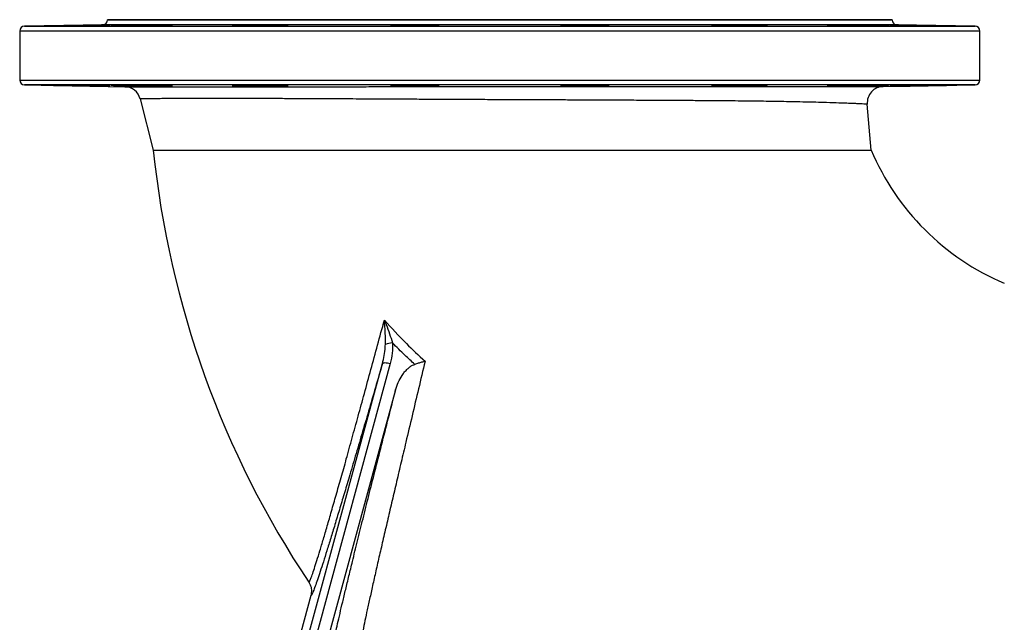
# Model space of a CAD drawing. Header units: millimetres. Extents: x 2731 to 14496, y 2048 to 15393.
# Tile 2 of 13: x 2731 to 5756, y 3898 to 5748. Entities that reach past the tile are written whole.
import ezdxf

# ---------------------------------------------------------------- set-up
doc = ezdxf.new("R2010")
doc.units = ezdxf.units.MM
doc.header["$LTSCALE"] = 5

msp = doc.modelspace()

# ---------------------------------------------------------------- linework, layer by layer
at = {"color": 7, "linetype": 'Continuous', "lineweight": 25}
for p, q in [((3001.2, 5748.2), (3001.2, 5747.7)), ((5411.2, 5748.2), (3001.2, 5748.2)), ((5411.2, 5747.7), (5411.2, 5748.2)), ((2986.5, 5732.7), (2745.9, 5728.5)), ((3082.8, 5731.1), (3082.8, 5729.7)), ((3427.6, 5731.1), (3427.6, 5729.2)), ((3890.9, 5731.1), (3890.9, 5729.4)), ((4010.2, 5730.2), (4010.2, 5731.1)), ((4402.2, 5731.1), (4402.2, 5730.2)), ((4521.5, 5729.4), (4521.5, 5731.1)), ((4984.8, 5729.2), (4984.8, 5731.1)), ((5329.6, 5729.7), (5329.6, 5731.1)), ((5666.5, 5728.5), (5425.9, 5732.7)), ((2731.2, 5713.5), (2731.2, 5563)), ((5681.2, 5563), (5681.2, 5713.5)), ((2745.9, 5548), (3053.8, 5542.6)), ((3082.8, 5546.8), (3082.8, 5545.4)), ((3427.6, 5547.3), (3427.6, 5545.4)), ((3890.9, 5547.1), (3890.9, 5545.4)), ((4010.2, 5545.4), (4010.2, 5546.3)), ((4402.2, 5546.3), (4402.2, 5545.4)), ((4521.5, 5545.4), (4521.5, 5547.1)), ((4984.8, 5545.4), (4984.8, 5547.3)), ((5329.6, 5545.4), (5329.6, 5546.8)), ((5384.2, 5543), (5666.5, 5548)), ((3101.4, 5505), (3141.6, 5348.2)), ((5347.1, 5348.2), (5335.3, 5488.9)), ((3869.9, 4693), (3328.5, 2704.6)), ((3886.2, 4611.5), (3364.8, 2697.5)), ((3625.9, 3980.7), (3278.3, 2704.7))]:
    msp.add_line(p, q, dxfattribs=at)
at = {"color": 8, "linetype": 'Continuous', "lineweight": 25}
for p, q in [((3001.2, 5747.7), (5411.2, 5747.7)), ((2745.9, 5728.5), (4206.2, 5728.5)), ((5425.9, 5732.7), (2986.5, 5732.7)), ((4206.2, 5728.5), (5666.5, 5728.5)), ((4206.2, 5713.5), (2731.2, 5713.5)), ((5681.2, 5713.5), (4206.2, 5713.5)), ((2731.2, 5563), (4206.2, 5563)), ((5666.5, 5548), (2745.9, 5548)), ((4206.2, 5563), (5681.2, 5563))]:
    msp.add_line(p, q, dxfattribs=at)
at = {"color": 7, "linetype": 'Continuous', "lineweight": 25, "flags": 128}
for points in [[(3304.4, 2704.8), (3317.1, 2751.5), (3368, 2938.3), (3571.5, 3685.7), (3845.8, 4693.2)], [(3845.8, 4693.2), (3846.6, 4694.2), (3848.2, 4694.9), (3850.6, 4695.3), (3853.6, 4695.4), (3857.1, 4695.2), (3861.1, 4694.7), (3865.4, 4694), (3869.9, 4693)]]:
    msp.add_lwpolyline(points, dxfattribs=at)
at = {"color": 7, "linetype": 'Continuous', "lineweight": 25}
for centre, radius, start, end in [((2986.2, 5747.7), 15, 271, 0), ((5426.2, 5747.7), 15, 180, 269), ((2746.2, 5713.5), 15, 91, 180), ((5666.2, 5713.5), 15, 0, 89), ((2746.2, 5563), 15, 180, 269), ((3053, 5492.6), 50, 14.3821, 89), ((5385.1, 5493.1), 50, 91, 184.7823), ((5666.2, 5563), 15, 271, 0), ((6056.2, 5648.2), 2930, 185.8767, 213.7219), ((6056.2, 5648.2), 770, 202.9299, 247.0697), ((3878.6, 4694.6), 61.3, 92.1212, 112.9339)]:
    msp.add_arc(centre, radius, start, end, dxfattribs=at)
for points, knots in [([(2932.7, 5731.1), (2928.7, 5731), (2921.6, 5730.8), (2909.4, 5730.6), (2897.7, 5730.4), (2885.6, 5730.2), (2873.3, 5730), (2861.3, 5729.8), (2849.9, 5729.6), (2839.4, 5729.5), (2830.1, 5729.3), (2822.3, 5729.2), (2816.1, 5729.2), (2811.9, 5729.1), (2809.7, 5729.1), (2809.5, 5729.2), (2811.3, 5729.3), (2815.2, 5729.4), (2821.5, 5729.5), (2829.9, 5729.7), (2840, 5729.9), (2850.6, 5730.1), (2862.1, 5730.3), (2874.1, 5730.5), (2886.4, 5730.7), (2898.2, 5730.9), (2905.5, 5731), (2909, 5731.1)], [0, 0, 0, 0, 0.0510703, 0.0903599, 0.129652, 0.1689454, 0.2082402, 0.2475348, 0.2868289, 0.3261186, 0.3654098, 0.4046942, 0.4439794, 0.48326, 0.5225401, 0.5618178, 0.6010956, 0.6403746, 0.679653, 0.7286369, 0.7679293, 0.8072211, 0.8465135, 0.8858068, 0.9250996, 0.9643955, 1, 1, 1, 1]), ([(2909, 5731.1), (2911.1, 5731.1), (2916.3, 5731.2), (2925.4, 5731.4), (2936.2, 5731.6), (2947.2, 5731.8), (2958.1, 5731.9), (2968.6, 5732.1), (2978.4, 5732.3), (2987.1, 5732.4), (2994.7, 5732.5), (3000.7, 5732.6), (3005.2, 5732.6), (3007.9, 5732.6), (3008.8, 5732.6), (3007.8, 5732.6), (3005, 5732.5), (3000.4, 5732.4), (2994.2, 5732.2), (2986.6, 5732.1), (2977.8, 5731.9), (2967.9, 5731.7), (2957.4, 5731.5), (2946.5, 5731.3), (2938.2, 5731.2), (2933.7, 5731.1), (2932.7, 5731.1)], [0, 0, 0, 0, 0.028478, 0.072127, 0.115777, 0.159428, 0.20308, 0.246731, 0.290383, 0.33403, 0.377677, 0.421318, 0.464958, 0.508592, 0.552226, 0.595858, 0.63949, 0.683125, 0.726759, 0.7704, 0.814042, 0.857689, 0.901336, 0.944989, 0.98864, 1, 1, 1, 1]), ([(3150.3, 5731.1), (3147.2, 5731), (3142.3, 5730.8), (3131.8, 5730.5), (3122, 5730.3), (3111, 5730.1), (3099.3, 5729.9), (3087.1, 5729.7), (3074.9, 5729.6), (3062.9, 5729.4), (3051.4, 5729.3), (3040.9, 5729.2), (3031.6, 5729.2), (3023.8, 5729.1), (3017.7, 5729.2), (3013.5, 5729.2), (3011.2, 5729.3), (3011.1, 5729.4), (3012.9, 5729.5), (3016.8, 5729.7), (3023.1, 5729.9), (3031.4, 5730.1), (3041.6, 5730.3), (3052.2, 5730.6), (3063.7, 5730.8), (3074, 5730.9), (3080.4, 5731), (3082.8, 5731.1)], [0, 0, 0, 0, 0.063857, 0.10315, 0.142446, 0.181742, 0.221041, 0.260338, 0.299634, 0.338927, 0.378219, 0.417506, 0.456793, 0.496075, 0.535358, 0.574638, 0.613919, 0.653201, 0.692483, 0.731769, 0.771055, 0.820061, 0.859357, 0.898656, 0.937952, 0.97725, 1, 1, 1, 1]), ([(3082.8, 5731.1), (3085, 5731.1), (3089.5, 5731.3), (3097.9, 5731.4), (3107.4, 5731.6), (3117.7, 5731.8), (3128.5, 5732), (3139.5, 5732.2), (3150.4, 5732.3), (3160.8, 5732.4), (3170.6, 5732.5), (3179.4, 5732.6), (3186.9, 5732.6), (3193, 5732.6), (3197.4, 5732.6), (3200.1, 5732.5), (3201, 5732.4), (3200, 5732.3), (3197.2, 5732.2), (3192.6, 5732), (3186.5, 5731.8), (3178.8, 5731.6), (3170.1, 5731.4), (3160.5, 5731.3), (3153.7, 5731.1), (3150.3, 5731.1)], [0, 0, 0, 0, 0.0427377, 0.086391, 0.1300431, 0.173697, 0.2173503, 0.2610013, 0.304654, 0.3483003, 0.3919482, 0.4355871, 0.4792276, 0.522862, 0.5664964, 0.6101295, 0.6537625, 0.6973991, 0.7410362, 0.7846788, 0.8283223, 0.8719714, 0.9156225, 0.9578107, 1, 1, 1, 1]), ([(3528.7, 5731.1), (3528.4, 5731), (3527.9, 5730.9), (3524.7, 5730.7), (3519.7, 5730.5), (3512.8, 5730.3), (3504.3, 5730.1), (3494.5, 5729.9), (3483.5, 5729.7), (3471.8, 5729.5), (3459.6, 5729.4), (3447.4, 5729.3), (3435.3, 5729.2), (3423.9, 5729.2), (3413.4, 5729.1), (3404.1, 5729.2), (3396.3, 5729.2), (3390.2, 5729.3), (3386, 5729.4), (3383.7, 5729.6), (3383.5, 5729.8), (3385.4, 5729.9), (3389.3, 5730.1), (3395.5, 5730.4), (3403.9, 5730.6), (3414.1, 5730.8), (3422, 5731), (3426.6, 5731.1), (3427.6, 5731.1)], [0, 0, 0, 0, 0.0384072, 0.0768146, 0.1161051, 0.1553953, 0.194688, 0.2339823, 0.2732729, 0.3125649, 0.3518521, 0.3911388, 0.43042, 0.4697008, 0.5089788, 0.5482562, 0.5875323, 0.6268078, 0.6660857, 0.7053635, 0.7446458, 0.7839284, 0.8232162, 0.8625042, 0.9115238, 0.9508142, 0.990104, 1, 1, 1, 1]), ([(3427.6, 5731.1), (3427.6, 5731.1), (3428.5, 5731.1), (3430.9, 5731.3), (3436.5, 5731.5), (3444, 5731.7), (3453.1, 5731.9), (3462.6, 5732.1), (3472.9, 5732.2), (3483.7, 5732.4), (3494.7, 5732.5), (3505.6, 5732.6), (3516, 5732.6), (3525.8, 5732.6), (3534.6, 5732.6), (3542.1, 5732.6), (3548.2, 5732.5), (3552.7, 5732.4), (3555.3, 5732.3), (3556.2, 5732.1), (3555.2, 5731.9), (3552.4, 5731.8), (3547.8, 5731.6), (3540.5, 5731.3), (3533.2, 5731.2), (3528.7, 5731.1)], [0, 0, 0, 0, 0.002527, 0.046183, 0.089837, 0.144307, 0.187964, 0.23162, 0.27528, 0.318937, 0.362591, 0.406242, 0.449889, 0.493535, 0.537178, 0.580819, 0.624459, 0.6681, 0.711745, 0.75539, 0.799041, 0.842693, 0.886351, 0.930009, 1, 1, 1, 1]), ([(4010.2, 5731.1), (4010.6, 5731.1), (4012.4, 5731), (4014.7, 5730.8), (4015.7, 5730.6), (4014.6, 5730.4), (4011.5, 5730.2), (4006.4, 5730), (3999.5, 5729.8), (3991, 5729.6), (3981.1, 5729.5), (3970.2, 5729.3), (3958.5, 5729.2), (3946.3, 5729.2), (3934, 5729.1), (3922, 5729.1), (3910.6, 5729.2), (3900.1, 5729.3), (3890.8, 5729.4), (3883, 5729.5), (3876.8, 5729.6), (3872.6, 5729.8), (3870.3, 5730), (3870.2, 5730.2), (3872, 5730.4), (3875.9, 5730.6), (3881.9, 5730.9), (3887.8, 5731), (3890.9, 5731.1)], [0, 0, 0, 0, 0.01109, 0.050376, 0.089662, 0.128953, 0.168243, 0.207536, 0.246828, 0.286119, 0.32541, 0.364695, 0.40398, 0.443262, 0.482541, 0.521818, 0.561094, 0.600371, 0.639646, 0.678924, 0.718202, 0.757485, 0.796768, 0.836056, 0.875345, 0.914636, 0.953929, 1, 1, 1, 1]), ([(3890.9, 5731.1), (3890.7, 5731.1), (3890, 5731.2), (3889.9, 5731.3), (3891.5, 5731.5), (3895, 5731.7), (3900.6, 5731.9), (3908.1, 5732.1), (3917.2, 5732.3), (3926.7, 5732.4), (3937, 5732.5), (3947.8, 5732.6), (3958.8, 5732.6), (3969.7, 5732.6), (3980.2, 5732.6), (3989.9, 5732.6), (3998.7, 5732.5), (4006.2, 5732.4), (4012.3, 5732.2), (4016.8, 5732.1), (4019.4, 5731.9), (4020.3, 5731.7), (4019.3, 5731.5), (4016.4, 5731.3), (4012.4, 5731.2), (4010.2, 5731.1)], [0, 0, 0, 0, 0.016816, 0.060467, 0.104119, 0.147775, 0.191429, 0.245907, 0.289552, 0.333198, 0.376842, 0.420489, 0.464129, 0.507771, 0.551408, 0.595043, 0.638681, 0.682316, 0.725958, 0.7696, 0.813248, 0.856897, 0.900551, 0.944205, 1, 1, 1, 1]), ([(4402.2, 5731.1), (4400.9, 5731.1), (4397.8, 5731.2), (4394.5, 5731.4), (4392.4, 5731.6), (4392.2, 5731.8), (4393.9, 5732), (4397.4, 5732.1), (4403, 5732.3), (4410.5, 5732.4), (4419.6, 5732.5), (4429.1, 5732.6), (4439.4, 5732.6), (4450.1, 5732.6), (4461.1, 5732.6), (4472, 5732.5), (4482.5, 5732.4), (4492.3, 5732.3), (4501, 5732.2), (4508.6, 5732), (4514.6, 5731.8), (4519.1, 5731.6), (4521.8, 5731.4), (4522.8, 5731.3), (4521.9, 5731.1), (4521.5, 5731.1)], [0, 0, 0, 0, 0.0311371, 0.0747871, 0.1184372, 0.1620913, 0.2057448, 0.2493983, 0.2930511, 0.3475183, 0.3911545, 0.4347898, 0.4784269, 0.522063, 0.5656985, 0.6093321, 0.652967, 0.6966009, 0.740243, 0.783883, 0.8275295, 0.8711773, 0.9148306, 0.9584831, 1, 1, 1, 1]), ([(4521.5, 5731.1), (4523.2, 5731), (4527.6, 5730.9), (4533.4, 5730.8), (4538.4, 5730.6), (4541.4, 5730.3), (4542.4, 5730.1), (4541.3, 5729.9), (4538.2, 5729.7), (4533.1, 5729.6), (4526.2, 5729.4), (4517.7, 5729.3), (4507.9, 5729.2), (4496.9, 5729.2), (4485.2, 5729.1), (4473, 5729.2), (4460.8, 5729.2), (4448.8, 5729.3), (4437.3, 5729.4), (4426.8, 5729.5), (4417.5, 5729.7), (4409.7, 5729.9), (4403.6, 5730.1), (4399.4, 5730.3), (4397.1, 5730.5), (4396.9, 5730.7), (4398.6, 5730.9), (4401.1, 5731), (4402.2, 5731.1)], [0, 0, 0, 0, 0.023965, 0.06325, 0.102535, 0.141825, 0.181115, 0.220406, 0.259697, 0.298986, 0.338274, 0.377557, 0.416841, 0.456119, 0.495397, 0.534671, 0.573947, 0.61322, 0.652494, 0.691771, 0.731049, 0.770331, 0.809614, 0.848902, 0.888189, 0.92748, 0.966771, 1, 1, 1, 1]), ([(4883.7, 5731.1), (4880.7, 5731.1), (4874.9, 5731.3), (4867.9, 5731.5), (4862.3, 5731.6), (4858.6, 5731.8), (4856.5, 5732), (4856.4, 5732.2), (4858, 5732.3), (4861.5, 5732.5), (4867.1, 5732.6), (4874.6, 5732.6), (4883.7, 5732.6), (4893.2, 5732.6), (4903.5, 5732.6), (4914.3, 5732.5), (4925.3, 5732.4), (4936.2, 5732.3), (4946.6, 5732.1), (4956.4, 5731.9), (4965.2, 5731.8), (4972.7, 5731.6), (4978.8, 5731.4), (4982.7, 5731.2), (4984.2, 5731.1), (4984.8, 5731.1)], [0, 0, 0, 0, 0.045487, 0.089138, 0.132789, 0.176444, 0.220098, 0.263752, 0.307405, 0.351052, 0.3947, 0.449144, 0.492778, 0.536414, 0.580046, 0.623682, 0.667318, 0.710955, 0.754595, 0.798238, 0.841887, 0.885535, 0.929189, 0.972842, 1, 1, 1, 1]), ([(4984.8, 5731.1), (4988.3, 5731), (4995.4, 5730.9), (5004.9, 5730.7), (5013.3, 5730.5), (5020.1, 5730.3), (5025.1, 5730.1), (5028.1, 5729.9), (5029.1, 5729.7), (5028, 5729.5), (5024.8, 5729.4), (5019.7, 5729.3), (5012.9, 5729.2), (5004.4, 5729.2), (4994.5, 5729.1), (4983.6, 5729.2), (4971.8, 5729.2), (4959.7, 5729.3), (4947.4, 5729.4), (4935.4, 5729.6), (4924, 5729.8), (4913.5, 5729.9), (4904.2, 5730.1), (4896.4, 5730.4), (4890.2, 5730.6), (4886, 5730.8), (4884.1, 5731), (4883.8, 5731), (4883.7, 5731.1)], [0, 0, 0, 0, 0.036864, 0.076149, 0.115436, 0.154727, 0.194017, 0.233308, 0.272599, 0.311887, 0.351175, 0.390458, 0.429741, 0.469019, 0.508295, 0.547571, 0.586845, 0.62612, 0.665394, 0.704673, 0.743951, 0.783234, 0.822518, 0.861806, 0.901095, 0.940386, 0.979677, 1, 1, 1, 1]), ([(5262.1, 5731.1), (5257.3, 5731.2), (5248.9, 5731.3), (5238.4, 5731.5), (5230, 5731.7), (5223, 5731.9), (5217.5, 5732.1), (5213.8, 5732.2), (5211.7, 5732.4), (5211.6, 5732.5), (5213.2, 5732.6), (5216.7, 5732.6), (5222.3, 5732.6), (5229.9, 5732.6), (5239, 5732.6), (5248.4, 5732.5), (5258.7, 5732.4), (5269.5, 5732.2), (5280.5, 5732.1), (5291.4, 5731.9), (5301.9, 5731.7), (5311.6, 5731.5), (5320.4, 5731.3), (5326.2, 5731.2), (5329, 5731.1), (5329.6, 5731.1)], [0, 0, 0, 0, 0.059837, 0.103492, 0.147147, 0.190804, 0.234461, 0.278116, 0.321771, 0.365421, 0.40907, 0.452713, 0.496356, 0.550776, 0.594418, 0.63806, 0.6817, 0.725342, 0.768987, 0.812634, 0.856287, 0.89994, 0.943597, 0.987254, 1, 1, 1, 1]), ([(5329.6, 5731.1), (5332.9, 5731), (5336.1, 5731), (5342.5, 5730.9), (5345.7, 5730.8), (5355.1, 5730.7), (5361, 5730.5), (5367.9, 5730.4), (5369.3, 5730.4), (5371.9, 5730.3), (5373.2, 5730.3), (5377, 5730.2), (5379.4, 5730.1), (5382.7, 5730.1), (5383.7, 5730), (5385.8, 5730), (5386.8, 5730), (5389.6, 5729.9), (5391.3, 5729.8), (5394.3, 5729.7), (5395.7, 5729.7), (5397.3, 5729.6), (5397.8, 5729.6), (5398.8, 5729.6), (5399.2, 5729.5), (5400.2, 5729.5), (5400.7, 5729.4), (5401.1, 5729.4), (5401.2, 5729.4), (5401.2, 5729.3), (5401.2, 5729.3), (5400.7, 5729.3), (5399.6, 5729.2), (5397, 5729.2), (5396.4, 5729.2), (5395.2, 5729.2), (5394.5, 5729.2), (5392.4, 5729.2), (5390.8, 5729.1), (5388.1, 5729.1), (5387.1, 5729.1), (5385.2, 5729.2), (5384.1, 5729.2), (5380.9, 5729.2), (5378.6, 5729.2), (5373.7, 5729.2), (5371.1, 5729.2), (5367, 5729.3), (5365.6, 5729.3), (5362.8, 5729.3), (5361.4, 5729.3), (5357, 5729.3), (5354, 5729.4), (5349.4, 5729.4), (5347.8, 5729.4), (5344.6, 5729.5), (5343, 5729.5), (5335, 5729.6), (5328.6, 5729.7), (5320.5, 5729.8), (5318.8, 5729.8), (5315.6, 5729.9), (5314, 5729.9), (5309.3, 5730), (5306.2, 5730), (5301.7, 5730.1), (5300.2, 5730.1), (5297.2, 5730.2), (5295.7, 5730.2), (5291.4, 5730.3), (5285.9, 5730.4), (5281, 5730.5), (5277.4, 5730.6), (5276.3, 5730.7), (5274.1, 5730.7), (5273, 5730.7), (5270, 5730.8), (5268.2, 5730.9), (5265.7, 5731), (5264.9, 5731), (5263.4, 5731), (5262.7, 5731.1), (5262.1, 5731.1)], [0, 0, 0, 0, 0.03125, 0.03125, 0.0625, 0.0625, 0.125, 0.125, 0.140625, 0.140625, 0.15625, 0.15625, 0.1875, 0.1875, 0.203125, 0.203125, 0.21875, 0.21875, 0.25, 0.25, 0.28125, 0.28125, 0.296875, 0.296875, 0.3125, 0.3125, 0.34375, 0.34375, 0.359375, 0.359375, 0.375, 0.375, 0.4375, 0.4375, 0.453125, 0.453125, 0.46875, 0.46875, 0.5, 0.5, 0.515625, 0.515625, 0.53125, 0.53125, 0.5625, 0.5625, 0.59375, 0.59375, 0.609375, 0.609375, 0.625, 0.625, 0.65625, 0.65625, 0.671875, 0.671875, 0.6875, 0.6875, 0.75, 0.75, 0.765625, 0.765625, 0.78125, 0.78125, 0.8125, 0.8125, 0.828125, 0.828125, 0.84375, 0.84375, 0.875, 0.90625, 0.90625, 0.921875, 0.921875, 0.9375, 0.9375, 0.96875, 0.96875, 0.984375, 0.984375, 1, 1, 1, 1]), ([(5479.7, 5731.1), (5473.4, 5731.2), (5463.6, 5731.3), (5450.3, 5731.6), (5440, 5731.8), (5430.6, 5732), (5422.3, 5732.1), (5415.3, 5732.3), (5409.8, 5732.4), (5406, 5732.5), (5404, 5732.6), (5403.8, 5732.6), (5405.5, 5732.6), (5409, 5732.6), (5414.6, 5732.6), (5422.1, 5732.5), (5431.2, 5732.3), (5440.7, 5732.2), (5451, 5732), (5461.8, 5731.8), (5472.8, 5731.6), (5483.6, 5731.4), (5494, 5731.3), (5500.2, 5731.1), (5503.4, 5731.1)], [0, 0, 0, 0, 0.074133, 0.117792, 0.161453, 0.205115, 0.248777, 0.292438, 0.336098, 0.379751, 0.423405, 0.467051, 0.510698, 0.55434, 0.597983, 0.652401, 0.696055, 0.739708, 0.783363, 0.827017, 0.870676, 0.914335, 0.957168, 1, 1, 1, 1]), ([(5503.4, 5731.1), (5509.6, 5731), (5519.8, 5730.8), (5534.5, 5730.6), (5546.6, 5730.3), (5558.3, 5730.1), (5569.2, 5729.9), (5579, 5729.7), (5587.4, 5729.6), (5594.2, 5729.4), (5599.1, 5729.3), (5602.1, 5729.2), (5603.1, 5729.2), (5602, 5729.1), (5598.9, 5729.2), (5593.8, 5729.2), (5586.9, 5729.3), (5578.4, 5729.4), (5568.5, 5729.5), (5557.6, 5729.7), (5545.9, 5729.9), (5533.7, 5730.1), (5521.4, 5730.3), (5509.4, 5730.5), (5498.3, 5730.7), (5488.2, 5730.9), (5482.5, 5731), (5479.7, 5731.1)], [0, 0, 0, 0, 0.062615, 0.101908, 0.141201, 0.180496, 0.219792, 0.259088, 0.298384, 0.337674, 0.376966, 0.416251, 0.455537, 0.494818, 0.534099, 0.573379, 0.612658, 0.651939, 0.691219, 0.730504, 0.769789, 0.809078, 0.848368, 0.887662, 0.926957, 0.963478, 1, 1, 1, 1]), ([(2932.7, 5545.4), (2928.7, 5545.5), (2921.6, 5545.6), (2909.4, 5545.8), (2897.7, 5546.1), (2885.6, 5546.3), (2873.3, 5546.5), (2861.3, 5546.7), (2849.9, 5546.8), (2839.4, 5547), (2830.1, 5547.1), (2822.3, 5547.2), (2816.1, 5547.3), (2812, 5547.3), (2809.8, 5547.3), (2809.9, 5547.3), (2809.9, 5547.3)], [0, 0, 0, 0, 0.093633, 0.165632, 0.237629, 0.309635, 0.381637, 0.453644, 0.525647, 0.597644, 0.669642, 0.74163, 0.813616, 0.885596, 0.957574, 1, 1, 1, 1]), ([(2809.8, 5547.3), (2810.3, 5547.3), (2811.3, 5547.2), (2815.3, 5547.1), (2821.5, 5547), (2829.9, 5546.8), (2840, 5546.6), (2850.6, 5546.4), (2862.1, 5546.2), (2874.1, 5546), (2886.4, 5545.8), (2898.2, 5545.6), (2905.5, 5545.4), (2909, 5545.4)], [0, 0, 0, 0, 0.0896439, 0.1792886, 0.2689355, 0.3807305, 0.4704089, 0.5600835, 0.6497613, 0.7394383, 0.8291204, 0.9188026, 1, 1, 1, 1]), ([(2909, 5545.4), (2911, 5545.3), (2916.2, 5545.2), (2925.3, 5545.1), (2936.1, 5544.9), (2947.1, 5544.7), (2958, 5544.5), (2968.4, 5544.3), (2978.2, 5544.2), (2987, 5544.1), (2994.6, 5544), (3000.6, 5543.9), (3005.2, 5543.8), (3006.8, 5543.8), (3007.5, 5543.8)], [0, 0, 0, 0, 0.054717, 0.140657, 0.2266, 0.312541, 0.398487, 0.484431, 0.570374, 0.656311, 0.742246, 0.828169, 0.914091, 1, 1, 1, 1]), ([(3008.4, 5543.8), (3008.4, 5543.8), (3008.7, 5543.9), (3007.6, 5543.9), (3005.1, 5544), (3000.5, 5544.1), (2994.3, 5544.2), (2986.7, 5544.4), (2977.9, 5544.6), (2968.1, 5544.8), (2957.6, 5545), (2946.7, 5545.2), (2938.3, 5545.3), (2933.7, 5545.4), (2932.7, 5545.4)], [0, 0, 0, 0, 0.001645, 0.098777, 0.19591, 0.293049, 0.390189, 0.48734, 0.584495, 0.681664, 0.778829, 0.87601, 0.973182, 1, 1, 1, 1]), ([(3150.3, 5545.4), (3147.2, 5545.5), (3142.3, 5545.7), (3131.8, 5545.9), (3122, 5546.1), (3111, 5546.3), (3099.3, 5546.5), (3087.1, 5546.7), (3074.9, 5546.9), (3062.9, 5547), (3051.4, 5547.2), (3040.9, 5547.2), (3031.6, 5547.3), (3023.8, 5547.3), (3017.7, 5547.3), (3013.6, 5547.3), (3011.4, 5547.2), (3011.4, 5547.1), (3011.5, 5547.1)], [0, 0, 0, 0, 0.100276, 0.161949, 0.223622, 0.285303, 0.346981, 0.408657, 0.470333, 0.532003, 0.593676, 0.655336, 0.716998, 0.778652, 0.840307, 0.901958, 0.96361, 1, 1, 1, 1]), ([(3011.4, 5547.1), (3011.9, 5547), (3012.8, 5546.9), (3016.8, 5546.8), (3023.1, 5546.6), (3031.5, 5546.3), (3041.6, 5546.1), (3052.2, 5545.9), (3063.7, 5545.7), (3074, 5545.5), (3080.4, 5545.4), (3082.8, 5545.4)], [0, 0, 0, 0, 0.113281, 0.226573, 0.339866, 0.481187, 0.594516, 0.707837, 0.821165, 0.934489, 1, 1, 1, 1]), ([(3053.8, 5542.6), (3054.2, 5542.6), (3054.9, 5542.6), (3060.4, 5542.6), (3069.2, 5542.6), (3081.8, 5542.6), (3098, 5542.6), (3117.5, 5542.6), (3140.2, 5542.6), (3165.8, 5542.6), (3194.8, 5542.6), (3227.2, 5542.6), (3262.9, 5542.6), (3301.6, 5542.6), (3343.1, 5542.6), (3387.3, 5542.6), (3434.4, 5542.6), (3484.6, 5542.6), (3537.7, 5542.6), (3592.4, 5542.6), (3648.5, 5542.6), (3705.8, 5542.6), (3765.2, 5542.6), (3826.7, 5542.7), (3890.1, 5542.7), (3953.8, 5542.7), (4017.5, 5542.7), (4081.1, 5542.7), (4145.7, 5542.7), (4211.2, 5542.7), (4277.3, 5542.7), (4337.1, 5542.7), (4390.6, 5542.7), (4437.9, 5542.7), (4484.9, 5542.8), (4536.6, 5542.8), (4592.7, 5542.8), (4652.6, 5542.8), (4711.8, 5542.8), (4770, 5542.8), (4827, 5542.8), (4881.7, 5542.8), (4933.9, 5542.8), (4983.6, 5542.8), (5031.5, 5542.8), (5077.2, 5542.8), (5120.6, 5542.9), (5161, 5542.9), (5198.2, 5542.9), (5232.2, 5542.9), (5263.4, 5542.9), (5291.5, 5542.9), (5316.4, 5543), (5338.9, 5543), (5358.1, 5543), (5372.9, 5543), (5382.4, 5543), (5383.6, 5543), (5384.2, 5543)], [0, 0, 0, 0, 0.017293, 0.0346, 0.051893, 0.069687, 0.087494, 0.105288, 0.122653, 0.140031, 0.157396, 0.17524, 0.193098, 0.210942, 0.228742, 0.246555, 0.264355, 0.282675, 0.30101, 0.319331, 0.337074, 0.35483, 0.372573, 0.39084, 0.409121, 0.427387, 0.444996, 0.462619, 0.480228, 0.498352, 0.516491, 0.534614, 0.547744, 0.560873, 0.574094, 0.587314, 0.604875, 0.622448, 0.640009, 0.65807, 0.676146, 0.694207, 0.711933, 0.729672, 0.747398, 0.765623, 0.783862, 0.802088, 0.820072, 0.83807, 0.856054, 0.874557, 0.893074, 0.911576, 0.933452, 0.955327, 0.977664, 1, 1, 1, 1]), ([(3082.8, 5545.4), (3085, 5545.3), (3089.4, 5545.2), (3097.8, 5545), (3107.2, 5544.8), (3117.5, 5544.6), (3128.3, 5544.5), (3139.3, 5544.3), (3150.2, 5544.1), (3160.6, 5544), (3170.4, 5543.9), (3179.2, 5543.9), (3186.8, 5543.8), (3192.8, 5543.8), (3197.4, 5543.9), (3199, 5543.9), (3199.8, 5543.9)], [0, 0, 0, 0, 0.0687919, 0.1404354, 0.2120772, 0.2837218, 0.355364, 0.4270068, 0.4986493, 0.5702825, 0.6419181, 0.7135409, 0.7851625, 0.8567763, 0.9283887, 1, 1, 1, 1]), ([(3200.7, 5544), (3200.7, 5544), (3201, 5544.1), (3199.9, 5544.1), (3197.3, 5544.3), (3192.7, 5544.5), (3186.6, 5544.6), (3179, 5544.8), (3170.3, 5545), (3160.6, 5545.2), (3153.8, 5545.3), (3150.3, 5545.4)], [0, 0, 0, 0, 0.001567, 0.127102, 0.252636, 0.378192, 0.503745, 0.629318, 0.754889, 0.877442, 1, 1, 1, 1]), ([(3528.7, 5545.4), (3528.4, 5545.4), (3527.9, 5545.6), (3524.7, 5545.8), (3519.7, 5546), (3512.8, 5546.2), (3504.3, 5546.4), (3494.5, 5546.6), (3483.5, 5546.8), (3471.8, 5546.9), (3459.6, 5547.1), (3447.3, 5547.2), (3435.3, 5547.3), (3423.9, 5547.3), (3413.4, 5547.3), (3404.1, 5547.3), (3396.3, 5547.2), (3390.2, 5547.1), (3386, 5547), (3383.8, 5546.9), (3383.9, 5546.8), (3383.9, 5546.8)], [0, 0, 0, 0, 0.052734, 0.105468, 0.159391, 0.213313, 0.26724, 0.321167, 0.375091, 0.429014, 0.482934, 0.536852, 0.590761, 0.644671, 0.698576, 0.752481, 0.806384, 0.860287, 0.914193, 0.968098, 1, 1, 1, 1]), ([(3383.9, 5546.7), (3384.3, 5546.6), (3385.3, 5546.5), (3389.3, 5546.3), (3395.5, 5546.1), (3403.9, 5545.9), (3414.1, 5545.6), (3422, 5545.5), (3426.6, 5545.4), (3427.6, 5545.4)], [0, 0, 0, 0, 0.153856, 0.307732, 0.461608, 0.653605, 0.807486, 0.961374, 1, 1, 1, 1]), ([(3427.6, 5545.4), (3427.6, 5545.4), (3428.5, 5545.3), (3430.8, 5545.2), (3436.4, 5545), (3443.9, 5544.8), (3453, 5544.6), (3462.4, 5544.4), (3472.7, 5544.2), (3483.5, 5544.1), (3494.5, 5544), (3505.4, 5543.9), (3515.9, 5543.8), (3525.6, 5543.8), (3534.4, 5543.8), (3542, 5543.9), (3548.1, 5544), (3552.7, 5544.1), (3554.2, 5544.1), (3555, 5544.2)], [0, 0, 0, 0, 0.002376, 0.063784, 0.125191, 0.201811, 0.263222, 0.324633, 0.386044, 0.447453, 0.508861, 0.570266, 0.631661, 0.693056, 0.754443, 0.815832, 0.87722, 0.938606, 1, 1, 1, 1]), ([(3555.9, 5544.3), (3555.9, 5544.3), (3556.2, 5544.4), (3555.1, 5544.5), (3552.5, 5544.7), (3547.9, 5544.9), (3540.6, 5545.1), (3533.3, 5545.3), (3528.7, 5545.4)], [0, 0, 0, 0, 0.0018784, 0.1793953, 0.3569116, 0.534454, 0.7119954, 1, 1, 1, 1]), ([(4015.3, 5545.8), (4015.3, 5545.8), (4015.7, 5545.9), (4014.4, 5546.1), (4011.5, 5546.3), (4006.3, 5546.5), (3999.5, 5546.7), (3991, 5546.8), (3981.1, 5547), (3970.2, 5547.1), (3958.4, 5547.2), (3946.3, 5547.3), (3934, 5547.3), (3922, 5547.3), (3910.6, 5547.3), (3900.1, 5547.2), (3890.8, 5547.1), (3883, 5547), (3876.8, 5546.8), (3872.7, 5546.6), (3870.5, 5546.5), (3870.6, 5546.4), (3870.6, 5546.3)], [0, 0, 0, 0, 0.001659, 0.055363, 0.109067, 0.162773, 0.216479, 0.270182, 0.323885, 0.377582, 0.431279, 0.484967, 0.538657, 0.59234, 0.646024, 0.699707, 0.75339, 0.807076, 0.860762, 0.914455, 0.968148, 1, 1, 1, 1]), ([(3870.5, 5546.2), (3871, 5546.2), (3871.9, 5546), (3876, 5545.8), (3881.9, 5545.6), (3887.8, 5545.5), (3890.9, 5545.4)], [0, 0, 0, 0, 0.239689, 0.479398, 0.719114, 1, 1, 1, 1]), ([(3890.9, 5545.4), (3890.7, 5545.4), (3890.1, 5545.3), (3890.2, 5545.2), (3890.2, 5545.2)], [0, 0, 0, 0, 0.375927, 1, 1, 1, 1]), ([(3890.2, 5545.1), (3890.6, 5545.1), (3891.4, 5544.9), (3895, 5544.8), (3900.5, 5544.6), (3908, 5544.4), (3917.1, 5544.2), (3926.5, 5544.1), (3936.8, 5544), (3947.6, 5543.9), (3958.6, 5543.8), (3969.5, 5543.8), (3980, 5543.8), (3989.8, 5543.9), (3998.5, 5544), (4006.1, 5544.1), (4012.2, 5544.2), (4016.8, 5544.4), (4018.3, 5544.5), (4019.1, 5544.6)], [0, 0, 0, 0, 0.057987, 0.11598, 0.173971, 0.246337, 0.304317, 0.362297, 0.420276, 0.478256, 0.536229, 0.594201, 0.652168, 0.710135, 0.768101, 0.82607, 0.884043, 0.942017, 1, 1, 1, 1]), ([(4010.2, 5545.4), (4010.6, 5545.4), (4012.5, 5545.5), (4013.5, 5545.6), (4014.4, 5545.6)], [0, 0, 0, 0, 0.2206113, 1, 1, 1, 1]), ([(4020, 5544.8), (4020, 5544.8), (4020.3, 5544.8), (4019.2, 5545), (4016.5, 5545.2), (4012.4, 5545.3), (4010.2, 5545.4)], [0, 0, 0, 0, 0.003671, 0.306086, 0.608493, 1, 1, 1, 1]), ([(4392.5, 5544.7), (4392.9, 5544.6), (4393.8, 5544.5), (4397.4, 5544.3), (4402.9, 5544.2), (4410.4, 5544), (4419.5, 5543.9), (4429, 5543.9), (4439.2, 5543.8), (4450, 5543.8), (4461, 5543.9), (4471.9, 5543.9), (4482.4, 5544), (4492.2, 5544.1), (4500.9, 5544.3), (4508.5, 5544.5), (4514.6, 5544.6), (4519.2, 5544.8), (4520.7, 5545), (4521.5, 5545)], [0, 0, 0, 0, 0.057993, 0.115986, 0.173979, 0.246336, 0.304307, 0.362278, 0.420247, 0.478216, 0.536185, 0.594152, 0.652121, 0.710088, 0.768062, 0.826038, 0.884024, 0.942007, 1, 1, 1, 1]), ([(4402.2, 5545.4), (4401, 5545.3), (4397.8, 5545.2), (4394.5, 5545.1), (4392.5, 5544.9), (4392.6, 5544.8), (4392.6, 5544.8)], [0, 0, 0, 0, 0.2121997, 0.5144512, 0.8166984, 1, 1, 1, 1]), ([(4542, 5546.3), (4542.1, 5546.3), (4542.4, 5546.4), (4541.2, 5546.5), (4538.2, 5546.7), (4533.1, 5546.9), (4526.2, 5547), (4517.7, 5547.2), (4507.9, 5547.2), (4496.9, 5547.3), (4485.2, 5547.3), (4473, 5547.3), (4460.8, 5547.3), (4448.8, 5547.2), (4437.3, 5547.1), (4426.8, 5546.9), (4417.5, 5546.8), (4409.7, 5546.6), (4403.6, 5546.4), (4399.4, 5546.2), (4397.2, 5546), (4397.3, 5545.9), (4397.3, 5545.8)], [0, 0, 0, 0, 0.001638, 0.055344, 0.109049, 0.162752, 0.216454, 0.270149, 0.323846, 0.377534, 0.431221, 0.484906, 0.538588, 0.59227, 0.645955, 0.699641, 0.753328, 0.807022, 0.860716, 0.914417, 0.968118, 1, 1, 1, 1]), ([(4397.3, 5545.7), (4397.7, 5545.7), (4398.5, 5545.6), (4401.1, 5545.4), (4402.2, 5545.4)], [0, 0, 0, 0, 0.541947, 1, 1, 1, 1]), ([(4521.5, 5545.4), (4523.2, 5545.4), (4527.6, 5545.5), (4533.4, 5545.7), (4538.5, 5545.9), (4540.2, 5546.1), (4541.1, 5546.1)], [0, 0, 0, 0, 0.16909, 0.446047, 0.723008, 1, 1, 1, 1]), ([(4522.4, 5545.2), (4522.4, 5545.2), (4522.7, 5545.3), (4522.1, 5545.3), (4521.5, 5545.4)], [0, 0, 0, 0, 0.018123, 1, 1, 1, 1]), ([(4883.7, 5545.4), (4880.8, 5545.3), (4874.9, 5545.2), (4867.9, 5545), (4862.3, 5544.8), (4858.6, 5544.6), (4856.6, 5544.5), (4856.7, 5544.4), (4856.7, 5544.4)], [0, 0, 0, 0, 0.184193, 0.361632, 0.539073, 0.716525, 0.893978, 1, 1, 1, 1]), ([(4856.7, 5544.3), (4857.1, 5544.2), (4857.9, 5544.1), (4861.5, 5544), (4867.1, 5543.9), (4874.6, 5543.8), (4883.7, 5543.8), (4893.2, 5543.8), (4903.4, 5543.9), (4914.2, 5544), (4925.2, 5544.1), (4936.1, 5544.2), (4946.6, 5544.3), (4956.4, 5544.5), (4965.1, 5544.7), (4972.7, 5544.9), (4978.7, 5545.1), (4982.7, 5545.3), (4984.2, 5545.3), (4984.8, 5545.4)], [0, 0, 0, 0, 0.059277, 0.118547, 0.177817, 0.251747, 0.310999, 0.37025, 0.429504, 0.488756, 0.54801, 0.607263, 0.666527, 0.725788, 0.785058, 0.844331, 0.903608, 0.962886, 1, 1, 1, 1]), ([(5028.7, 5546.8), (5028.7, 5546.8), (5029, 5546.8), (5027.8, 5546.9), (5024.9, 5547.1), (5019.7, 5547.2), (5012.9, 5547.3), (5004.4, 5547.3), (4994.5, 5547.3), (4983.6, 5547.3), (4971.8, 5547.2), (4959.7, 5547.1), (4947.4, 5547), (4935.4, 5546.9), (4924, 5546.7), (4913.5, 5546.5), (4904.2, 5546.3), (4896.4, 5546.1), (4890.2, 5545.9), (4886, 5545.7), (4884.1, 5545.5), (4883.8, 5545.4), (4883.7, 5545.4)], [0, 0, 0, 0, 0.001682, 0.055604, 0.109524, 0.163438, 0.217352, 0.271258, 0.325165, 0.379069, 0.432972, 0.486873, 0.540778, 0.594684, 0.648592, 0.702507, 0.756423, 0.810344, 0.864267, 0.918192, 0.972118, 1, 1, 1, 1]), ([(4984.8, 5545.4), (4988.3, 5545.4), (4995.4, 5545.6), (5004.9, 5545.8), (5013.4, 5546), (5020.1, 5546.2), (5025.2, 5546.4), (5026.9, 5546.5), (5027.8, 5546.6)], [0, 0, 0, 0, 0.158029, 0.32641, 0.494793, 0.663194, 0.831596, 1, 1, 1, 1]), ([(5262.1, 5545.4), (5257.2, 5545.3), (5248.9, 5545.2), (5238.4, 5544.9), (5230, 5544.8), (5223, 5544.6), (5217.5, 5544.4), (5213.8, 5544.2), (5211.8, 5544.1), (5211.9, 5544), (5211.9, 5544)], [0, 0, 0, 0, 0.172649, 0.29825, 0.423849, 0.549455, 0.67506, 0.80066, 0.926259, 1, 1, 1, 1]), ([(5211.9, 5544), (5212.3, 5544), (5213.2, 5543.9), (5216.8, 5543.8), (5222.4, 5543.8), (5229.9, 5543.8), (5239, 5543.9), (5248.5, 5544), (5258.8, 5544.1), (5269.6, 5544.2), (5280.6, 5544.4), (5291.4, 5544.6), (5301.9, 5544.8), (5311.7, 5545), (5320.4, 5545.2), (5326.2, 5545.3), (5329, 5545.4), (5329.6, 5545.4)], [0, 0, 0, 0, 0.068803, 0.137597, 0.20639, 0.292173, 0.360964, 0.429755, 0.498547, 0.567337, 0.636136, 0.704935, 0.773741, 0.842552, 0.911366, 0.980182, 1, 1, 1, 1]), ([(5401.2, 5547.1), (5401.2, 5547.1), (5401.5, 5547.2), (5400.3, 5547.2), (5397.3, 5547.3), (5392.2, 5547.3), (5385.3, 5547.3), (5376.8, 5547.3), (5367, 5547.2), (5356, 5547.1), (5344.3, 5547), (5332.1, 5546.8), (5319.9, 5546.6), (5307.9, 5546.5), (5296.4, 5546.2), (5285.9, 5546), (5276.6, 5545.8), (5268.8, 5545.6), (5264.3, 5545.5), (5262.4, 5545.4), (5262.1, 5545.4)], [0, 0, 0, 0, 0.001999, 0.06365, 0.125301, 0.186945, 0.248589, 0.310229, 0.371867, 0.43351, 0.495149, 0.556796, 0.618444, 0.6801, 0.741755, 0.803418, 0.86508, 0.926747, 0.988414, 1, 1, 1, 1]), ([(5329.6, 5545.4), (5334.8, 5545.5), (5344, 5545.6), (5356.7, 5545.8), (5367.6, 5546.1), (5377.4, 5546.3), (5385.8, 5546.5), (5392.6, 5546.7), (5397.7, 5546.8), (5399.4, 5546.9), (5400.2, 5547)], [0, 0, 0, 0, 0.153183, 0.274151, 0.395117, 0.516096, 0.637075, 0.758055, 0.879032, 1, 1, 1, 1]), ([(5479.7, 5545.4), (5473.4, 5545.3), (5463.5, 5545.1), (5450.1, 5544.9), (5439.9, 5544.7), (5430.5, 5544.5), (5422.2, 5544.3), (5415.2, 5544.2), (5409.7, 5544), (5406, 5543.9), (5404.1, 5543.9), (5404.2, 5543.9), (5404.2, 5543.9)], [0, 0, 0, 0, 0.166148, 0.263359, 0.36057, 0.457787, 0.555002, 0.652213, 0.749423, 0.846621, 0.943818, 1, 1, 1, 1]), ([(5404.1, 5543.8), (5404.6, 5543.8), (5405.4, 5543.8), (5409.1, 5543.8), (5414.7, 5543.9), (5422.2, 5544), (5431.3, 5544.1), (5440.8, 5544.3), (5451.1, 5544.5), (5461.9, 5544.6), (5472.9, 5544.8), (5483.7, 5545), (5494, 5545.2), (5500.3, 5545.3), (5503.4, 5545.4)], [0, 0, 0, 0, 0.081972, 0.163935, 0.2459, 0.348099, 0.430088, 0.512073, 0.594058, 0.676045, 0.758041, 0.840037, 0.920019, 1, 1, 1, 1]), ([(5602.7, 5547.3), (5602.7, 5547.3), (5603.1, 5547.3), (5601.8, 5547.3), (5598.9, 5547.3), (5593.8, 5547.3), (5586.9, 5547.2), (5578.4, 5547.1), (5568.5, 5546.9), (5557.6, 5546.8), (5545.9, 5546.6), (5533.7, 5546.4), (5521.4, 5546.2), (5509.4, 5546), (5498.3, 5545.8), (5488.2, 5545.6), (5482.5, 5545.4), (5479.7, 5545.4)], [0, 0, 0, 0, 0.002389, 0.07436, 0.146332, 0.2183, 0.290267, 0.362238, 0.434208, 0.506186, 0.578163, 0.650153, 0.722142, 0.794136, 0.866134, 0.933067, 1, 1, 1, 1]), ([(5503.4, 5545.4), (5509.6, 5545.5), (5519.8, 5545.7), (5534.5, 5545.9), (5546.6, 5546.1), (5558.3, 5546.3), (5569.2, 5546.5), (5579, 5546.7), (5587.4, 5546.9), (5594.1, 5547), (5599.2, 5547.2), (5600.9, 5547.2), (5601.8, 5547.2)], [0, 0, 0, 0, 0.150383, 0.2447836, 0.3391894, 0.433595, 0.5280049, 0.6224125, 0.7168204, 0.8112182, 0.9056166, 1, 1, 1, 1]), ([(5335.3, 5488.9), (5334.9, 5488.9), (5334.2, 5488.9), (5328.7, 5489.2), (5320, 5489.6), (5307.7, 5490.2), (5291.9, 5490.8), (5270, 5491.7), (5240.3, 5492.8), (5205.2, 5493.9), (5170.3, 5494.8), (5137.3, 5495.6), (5104.3, 5496.2), (5071.9, 5496.8), (5040.6, 5497.3), (5007.9, 5497.8), (4973.9, 5498.2), (4938.8, 5498.6), (4902.5, 5498.9), (4865.1, 5499.2), (4822.2, 5499.5), (4773.6, 5499.9), (4719.1, 5500.2), (4662.4, 5500.5), (4603.8, 5500.8), (4543.3, 5501.1), (4487.4, 5501.3), (4436.5, 5501.6), (4390.9, 5501.8), (4344.9, 5502), (4293.6, 5502.2), (4237.2, 5502.4), (4175.8, 5502.7), (4113.9, 5503), (4051.7, 5503.3), (3989.5, 5503.6), (3933.6, 5503.9), (3884, 5504.1), (3840.3, 5504.3), (3797.2, 5504.6), (3754.9, 5504.8), (3713.4, 5505), (3672.7, 5505.2), (3633, 5505.4), (3589.8, 5505.6), (3544, 5505.8), (3496, 5506), (3449.8, 5506.1), (3405.6, 5506.3), (3363.5, 5506.4), (3324.4, 5506.4), (3288.4, 5506.4), (3255.5, 5506.3), (3225.2, 5506.3), (3197.8, 5506.1), (3173.4, 5505.9), (3150.3, 5505.7), (3129.9, 5505.5), (3113.7, 5505.3), (3103.4, 5505.1), (3102.1, 5505), (3101.4, 5505)], [0, 0, 0, 0, 0.0171514, 0.0343181, 0.0514711, 0.0691438, 0.0868309, 0.1045044, 0.1298378, 0.1551717, 0.172482, 0.1898042, 0.2071143, 0.2206618, 0.2342092, 0.2478508, 0.2614923, 0.2748547, 0.2882167, 0.3016717, 0.3151264, 0.3328908, 0.3506686, 0.3684328, 0.3867156, 0.4050135, 0.4232963, 0.4365344, 0.4497726, 0.4631039, 0.476435, 0.493999, 0.5115763, 0.5291402, 0.5472139, 0.5653023, 0.583376, 0.596515, 0.6096542, 0.6228844, 0.6361147, 0.6492536, 0.6623927, 0.6756222, 0.6888518, 0.706425, 0.7240114, 0.7415846, 0.7596605, 0.7777509, 0.7958269, 0.8135409, 0.8312684, 0.8489822, 0.8672076, 0.8854477, 0.903673, 0.9274719, 0.9512705, 0.9756357, 1, 1, 1, 1]), ([(3141.6, 5348.2), (3141.6, 5348.2), (3141.7, 5348.2), (3142, 5348.2), (3142.3, 5348.2), (3143.4, 5348.2), (3144.4, 5348.2), (3148.6, 5348.2), (3152.7, 5348.2), (3163.7, 5348.2), (3170.6, 5348.2), (3187, 5348.2), (3196.5, 5348.2), (3212.9, 5348.2), (3218.7, 5348.2), (3230.9, 5348.2), (3237.3, 5348.2), (3257.4, 5348.2), (3272, 5348.2), (3303.6, 5348.2), (3320.5, 5348.2), (3356.8, 5348.2), (3376.1, 5348.2), (3396.6, 5348.2)], [0, 0, 0, 0, 0.03125, 0.03125, 0.0625, 0.0625, 0.125, 0.125, 0.25, 0.25, 0.375, 0.375, 0.5, 0.5, 0.5625, 0.5625, 0.625, 0.625, 0.75, 0.75, 0.875, 0.875, 1, 1, 1, 1]), ([(3396.6, 5348.2), (3398.3, 5348.2), (3401.5, 5348.2), (3406.3, 5348.2), (3410.8, 5348.2), (3415, 5348.2), (3418.9, 5348.2), (3422.6, 5348.2), (3425.9, 5348.2), (3429, 5348.2), (3431.7, 5348.2), (3434.2, 5348.2), (3436.3, 5348.2), (3438.1, 5348.2), (3439.6, 5348.2), (3440.8, 5348.2), (3447.3, 5348.2), (3455.5, 5348.2), (3467.3, 5348.2), (3481.4, 5348.2), (3497.1, 5348.2), (3518.3, 5348.2), (3544.1, 5348.2), (3580.3, 5348.2), (3625.1, 5348.2), (3668.2, 5348.2), (3708.9, 5348.2), (3743, 5348.2), (3777.6, 5348.2), (3806.8, 5348.2), (3830.4, 5348.2), (3858.1, 5348.2), (3895.8, 5348.2), (3932.2, 5348.2), (3956.6, 5348.2), (3968.8, 5348.2), (3981.1, 5348.2), (3989.2, 5348.2), (3993.3, 5348.2)], [0, 0, 0, 0, 0.010925, 0.021198, 0.030815, 0.039771, 0.048069, 0.055712, 0.062702, 0.06904, 0.074728, 0.079765, 0.084154, 0.087895, 0.090988, 0.093434, 0.095233, 0.130764, 0.142654, 0.165169, 0.213673, 0.233417, 0.284693, 0.355867, 0.427353, 0.515932, 0.571052, 0.624999, 0.678726, 0.732676, 0.759838, 0.786481, 0.857666, 0.928982, 0.946763, 0.964524, 0.982269, 1, 1, 1, 1]), ([(3993.3, 5348.2), (3999.8, 5348.2), (4006.2, 5348.2), (4019.2, 5348.2), (4025.7, 5348.2), (4045.1, 5348.2), (4058.1, 5348.2), (4097.1, 5348.2), (4123.1, 5348.2), (4201.2, 5348.2), (4253.4, 5348.2), (4331.7, 5348.2), (4357.9, 5348.2), (4390.6, 5348.2), (4397.1, 5348.2), (4410.2, 5348.2), (4416.7, 5348.2), (4436.1, 5348.2), (4449, 5348.2), (4513, 5348.2), (4563.2, 5348.2), (4612.3, 5348.2)], [0, 0, 0, 0, 0.03125, 0.03125, 0.0625, 0.0625, 0.125, 0.125, 0.25, 0.25, 0.5, 0.5, 0.625, 0.625, 0.65625, 0.65625, 0.6875, 0.6875, 0.75, 0.75, 1, 1, 1, 1]), ([(4612.3, 5348.2), (4645.7, 5348.2), (4678.6, 5348.2), (4719, 5348.2), (4727.1, 5348.2), (4743.2, 5348.2), (4751.1, 5348.2), (4774.9, 5348.2), (4790.5, 5348.2), (4836.4, 5348.2), (4866.1, 5348.2), (4923.4, 5348.2), (4951.1, 5348.2), (4991.1, 5348.2), (5004.2, 5348.2), (5023.5, 5348.2), (5029.8, 5348.2), (5042.4, 5348.2), (5048.6, 5348.2), (5079.3, 5348.2), (5102.4, 5348.2), (5145.7, 5348.2), (5166, 5348.2), (5203.8, 5348.2), (5221.3, 5348.2), (5237.2, 5348.2)], [0, 0, 0, 0, 0.125, 0.125, 0.15625, 0.15625, 0.1875, 0.1875, 0.25, 0.25, 0.375, 0.375, 0.5, 0.5, 0.5625, 0.5625, 0.59375, 0.59375, 0.625, 0.625, 0.75, 0.75, 0.875, 0.875, 1, 1, 1, 1]), ([(5237.2, 5348.2), (5241.7, 5348.2), (5246, 5348.2), (5254.4, 5348.2), (5258.5, 5348.2), (5270.4, 5348.2), (5277.7, 5348.2), (5298.2, 5348.2), (5309.6, 5348.2), (5328.1, 5348.2), (5335.1, 5348.2), (5342.3, 5348.2), (5344, 5348.2), (5345.9, 5348.2), (5346.3, 5348.2), (5346.9, 5348.2), (5347.1, 5348.2), (5347.1, 5348.2)], [0, 0, 0, 0, 0.0625, 0.0625, 0.125, 0.125, 0.25, 0.25, 0.5, 0.5, 0.75, 0.75, 0.875, 0.875, 0.9375, 0.9375, 1, 1, 1, 1]), ([(3619.2, 4021.6), (3619.7, 4021.6), (3620.8, 4021.6), (3624.4, 4029.3), (3629.5, 4042.8), (3636.2, 4062.4), (3644.2, 4087.4), (3653.5, 4117.5), (3664.1, 4152.9), (3676.1, 4193.5), (3689.1, 4238.6), (3703.4, 4288.4), (3718.6, 4342.1), (3735, 4400.7), (3752.5, 4463.7), (3771.1, 4530.9), (3790.4, 4601.1), (3810.3, 4673.9), (3830.8, 4749.1), (3844.7, 4800.3), (3851.6, 4825.9)], [0, 0, 0, 0, 0.051746, 0.103493, 0.156898, 0.210305, 0.262022, 0.313741, 0.366846, 0.419954, 0.474106, 0.528262, 0.583541, 0.638824, 0.69808, 0.757402, 0.816677, 0.877764, 0.938898, 1, 1, 1, 1]), ([(3851.6, 4825.9), (3873.8, 4801.7), (3913.9, 4758.1), (3957.2, 4717.6), (3976.6, 4699.5)], [0, 0, 0, 0, 0.553613, 1, 1, 1, 1]), ([(3851.6, 4825.9), (3851.7, 4825.8), (3853.6, 4821.2), (3859.1, 4807.4), (3867.9, 4784.1), (3873.5, 4765.3), (3876.4, 4755.9)], [0, 0, 0, 0, 0.001648, 0.198913, 0.597302, 1, 1, 1, 1]), ([(3854.7, 4751.1), (3854.8, 4757.3), (3854.9, 4769.6), (3854.1, 4794.6), (3852.7, 4813.3), (3851.6, 4825.8), (3851.6, 4825.9)], [0, 0, 0, 0, 0.2473419, 0.4948094, 0.9983593, 1, 1, 1, 1]), ([(3845.8, 4693.2), (3847.8, 4701.3), (3851.8, 4717.5), (3854.2, 4737), (3854.6, 4748.2), (3854.7, 4751.1)], [0, 0, 0, 0, 0.425061, 0.854378, 1, 1, 1, 1]), ([(3876.4, 4755.9), (3876.6, 4745.4), (3877.1, 4724.2), (3872.3, 4703.5), (3869.9, 4693)], [0, 0, 0, 0, 0.492864, 1, 1, 1, 1]), ([(3945, 4690.1), (3935, 4699.3), (3911.6, 4720.7), (3889.2, 4743.1), (3876.4, 4755.9)], [0, 0, 0, 0, 0.427995, 1, 1, 1, 1]), ([(3845.8, 4693.2), (3838.6, 4668.4), (3824.1, 4618.5), (3802.9, 4546), (3782.2, 4475.4), (3762.2, 4407.5), (3744.1, 4346.3), (3727.8, 4291.7), (3713.2, 4243.2), (3699.4, 4197.7), (3686.6, 4155.7), (3674.7, 4117.3), (3663.9, 4083.1), (3654.2, 4053.2), (3645.8, 4028), (3638.7, 4007.8), (3633.4, 3993.7), (3629.7, 3985.1), (3627.1, 3980.5), (3626.3, 3980.6), (3625.9, 3980.7)], [0, 0, 0, 0, 0.06478, 0.129741, 0.19472, 0.259599, 0.324311, 0.37814, 0.432146, 0.486185, 0.540141, 0.593929, 0.648112, 0.702545, 0.757042, 0.811435, 0.865586, 0.910374, 0.955213, 1, 1, 1, 1]), ([(3976.6, 4699.5), (3969.9, 4671.3), (3956.5, 4614.9), (3936.8, 4532.1), (3919, 4456.9), (3903.1, 4389.6), (3889, 4329.7), (3875.4, 4271.6), (3862.3, 4215.3), (3849.7, 4161.3), (3837.8, 4109.7), (3826.7, 4061.1), (3816.5, 4015.7), (3807.2, 3973.9), (3798.9, 3936.2), (3791.7, 3902.6), (3785.8, 3873.6), (3781.1, 3849.5), (3778.2, 3832.9), (3776.5, 3821.8), (3776, 3817.4), (3775.8, 3815.2)], [0, 0, 0, 0, 0.066862, 0.133762, 0.200605, 0.252373, 0.304208, 0.35603, 0.407778, 0.459913, 0.512215, 0.564551, 0.616809, 0.668905, 0.721359, 0.774046, 0.826793, 0.879444, 0.931867, 0.965934, 1, 1, 1, 1]), ([(3886.2, 4611.5), (3888.7, 4619.3), (3893.7, 4635), (3903.8, 4653.2), (3913.7, 4666.8), (3921.7, 4675.6), (3930, 4682.5), (3937.5, 4687.3), (3942.7, 4689.3), (3945, 4690.1)], [0, 0, 0, 0, 0.2444812, 0.4887906, 0.6155189, 0.7421177, 0.8367283, 0.9311393, 1, 1, 1, 1]), ([(3976.6, 4699.5), (3976.5, 4699.5), (3973.1, 4698.5), (3966.3, 4696.5), (3955.6, 4693.4), (3948.6, 4691.2), (3945, 4690.1)], [0, 0, 0, 0, 0.003045, 0.343281, 0.667269, 1, 1, 1, 1]), ([(3688.8, 3797.1), (3689.2, 3800.4), (3690, 3806.8), (3692.8, 3822.3), (3696.6, 3841.9), (3701.7, 3865.6), (3707.9, 3893.4), (3715.1, 3925), (3723.4, 3960.2), (3732.6, 3998.8), (3742.6, 4040.4), (3754.7, 4089.7), (3769, 4147.9), (3785.8, 4215.6), (3803.6, 4286.7), (3822.7, 4362.3), (3842.9, 4442.1), (3864.2, 4525.6), (3878.9, 4582.9), (3886.2, 4611.5)], [0, 0, 0, 0, 0.051063, 0.102314, 0.153638, 0.204907, 0.255986, 0.306871, 0.357905, 0.409005, 0.460069, 0.510979, 0.579, 0.647195, 0.715424, 0.783491, 0.855628, 0.92784, 1, 1, 1, 1]), ([(3619.2, 4021.6), (3619.3, 4021.5), (3620.9, 4019), (3625, 4011.4), (3628.7, 3997.4), (3626.8, 3986.3), (3625.9, 3980.7)], [0, 0, 0, 0, 0.009556, 0.211137, 0.605565, 1, 1, 1, 1])]:
    msp.add_open_spline(points, degree=3, knots=knots, dxfattribs=at)

doc.saveas('drawing.dxf')
